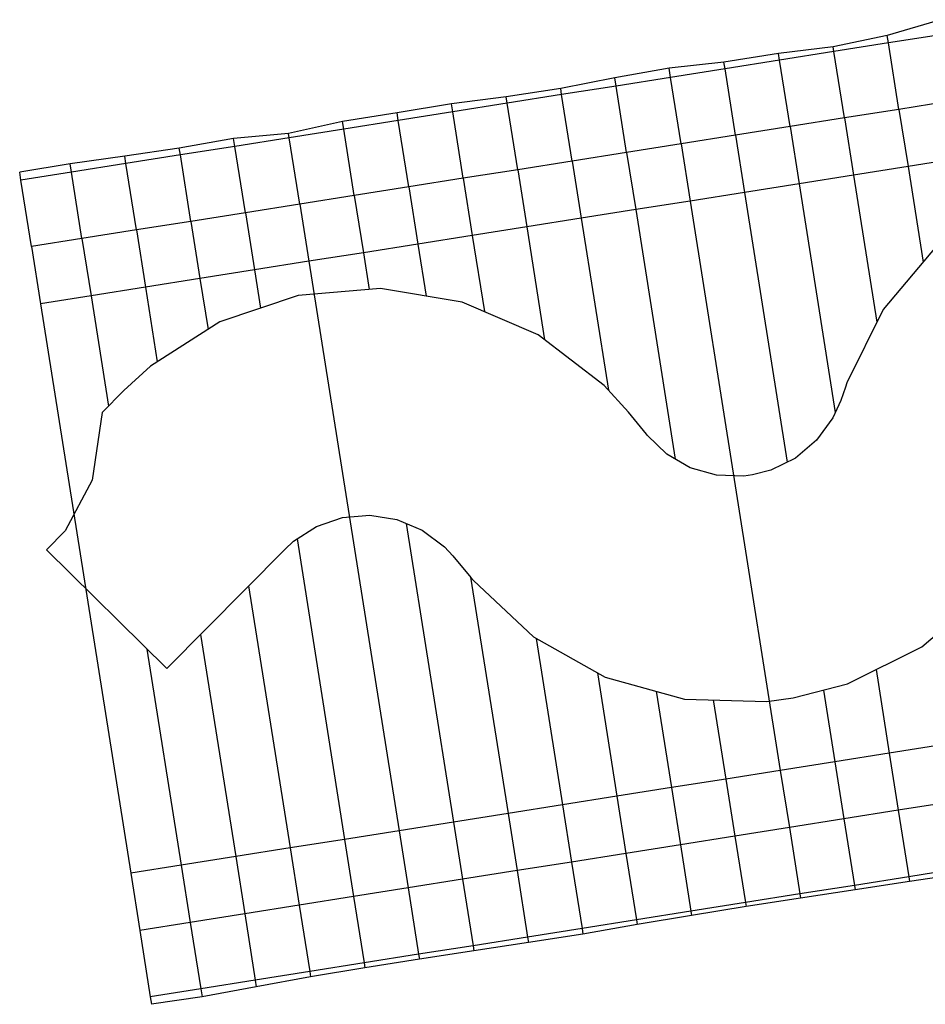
# Model space of a CAD drawing. Header units: metres. Extents: x 1075205 to 1080173, y 1572534 to 1573545.
# Tile 1 of 16: x 1075205 to 1075534, y 1573136 to 1573493. Entities that reach past the tile are written whole.
import ezdxf

# ---------------------------------------------------------------- set-up
doc = ezdxf.new("R2010")
doc.units = ezdxf.units.M
doc.header["$MEASUREMENT"] = 0
doc.layers.add('DaylightGeneral', color=161, linetype='Continuous')
doc.layers.add('Secc_valle', color=7, linetype='Continuous')

msp = doc.modelspace()

# ---------------------------------------------------------------- linework, layer by layer
msp.add_lwpolyline([(1075537.88, 1573410.57), (1075518.66, 1573387.77), (1075505.44, 1573361.05), (1075504.92, 1573359.56), (1075503.25, 1573354.7), (1075500.37, 1573348.36), (1075494.46, 1573340.25), (1075486.8, 1573333.81), (1075477.85, 1573329.41), (1075471.3, 1573327.72), (1075468.12, 1573327.3), (1075458.2, 1573327.61), (1075448.67, 1573330.3), (1075440.12, 1573335.23), (1075433.05, 1573342.06), (1075432.76, 1573342.43), (1075426.27, 1573350.44), (1075417.39, 1573360.19), (1075393.52, 1573378.51), (1075365.92, 1573390.44), (1075336.29, 1573395.3), (1075336.27, 1573395.3), (1075306.42, 1573392.84), (1075278.08, 1573383.26), (1075252.91, 1573367.18), (1075243.24, 1573358.3), (1075235.36, 1573350.32), (1075231.75, 1573325.78), (1075221.91, 1573307.38), (1075215.15, 1573300.54), (1075258.84, 1573257.39), (1075301.59, 1573300.67), (1075304.77, 1573303.64), (1075313.09, 1573309.02), (1075322.49, 1573312.23), (1075332.4, 1573313.07), (1075332.41, 1573313.07), (1075342.26, 1573311.49), (1075351.48, 1573307.59), (1075359.52, 1573301.57), (1075362.55, 1573298.36), (1075369.11, 1573290.41), (1075370.01, 1573289.32), (1075391.76, 1573268.92), (1075417.76, 1573254.3), (1075446.55, 1573246.33), (1075476.46, 1573245.5), (1075486.02, 1573246.79), (1075505.73, 1573251.93), (1075532.63, 1573265.28), (1075555.5, 1573284.79)])
at = {"layer": 'DaylightGeneral', "color": 161, "extrusion": (-0.050533, 0.312166, 0.948683)}
for p, q in [((1075539.46, 1573492.88, 66.1), (1075520.13, 1573487.1, 66.97)), ((1075520.13, 1573487.1, 66.97), (1075500.53, 1573483.02, 67.27)), ((1075520.55, 1573484.44, 67.87), (1075520.13, 1573487.1, 66.97)), ((1075520.55, 1573484.44, 67.87), (1075520.13, 1573487.1, 66.97)), ((1075540.3, 1573487.57, 67.89), (1075520.55, 1573484.44, 67.87)), ((1075500.53, 1573483.02, 67.27), (1075480.65, 1573480.63, 67)), ((1075500.79, 1573481.32, 67.85), (1075500.53, 1573483.02, 67.27)), ((1075500.79, 1573481.32, 67.85), (1075500.53, 1573483.02, 67.27)), ((1075520.55, 1573484.44, 67.87), (1075500.79, 1573481.32, 67.85)), ((1075480.65, 1573480.63, 67), (1075460.9, 1573477.52, 66.97)), ((1075481.04, 1573478.19, 67.82), (1075480.65, 1573480.63, 67)), ((1075481.04, 1573478.19, 67.82), (1075480.65, 1573480.63, 67)), ((1075500.79, 1573481.32, 67.85), (1075481.04, 1573478.19, 67.82)), ((1075441, 1573475.29, 66.65), (1075421.31, 1573471.79, 66.75)), ((1075460.9, 1573477.52, 66.97), (1075441, 1573475.29, 66.65)), ((1075441.53, 1573471.94, 67.78), (1075441, 1573475.29, 66.65)), ((1075441.53, 1573471.94, 67.78), (1075441, 1573475.29, 66.65)), ((1075461.29, 1573475.06, 67.8), (1075441.53, 1573471.94, 67.78)), ((1075461.29, 1573475.06, 67.8), (1075460.9, 1573477.52, 66.97)), ((1075461.29, 1573475.06, 67.8), (1075460.9, 1573477.52, 66.97)), ((1075481.04, 1573478.19, 67.82), (1075461.29, 1573475.06, 67.8)), ((1075421.31, 1573471.79, 66.75), (1075401.68, 1573467.89, 66.99)), ((1075421.78, 1573468.81, 67.75), (1075421.31, 1573471.79, 66.75)), ((1075421.78, 1573468.81, 67.75), (1075421.31, 1573471.79, 66.75)), ((1075441.53, 1573471.94, 67.78), (1075421.78, 1573468.81, 67.75)), ((1075401.68, 1573467.89, 66.99), (1075381.91, 1573464.86, 66.93)), ((1075402.02, 1573465.68, 67.73), (1075401.68, 1573467.89, 66.99)), ((1075402.02, 1573465.68, 67.73), (1075401.68, 1573467.89, 66.99)), ((1075421.78, 1573468.81, 67.75), (1075402.02, 1573465.68, 67.73)), ((1075381.91, 1573464.86, 66.93), (1075362.05, 1573462.37, 66.69)), ((1075382.27, 1573462.55, 67.71), (1075381.91, 1573464.86, 66.93)), ((1075382.27, 1573462.55, 67.71), (1075381.91, 1573464.86, 66.93)), ((1075402.02, 1573465.68, 67.73), (1075382.27, 1573462.55, 67.71)), ((1075362.05, 1573462.37, 66.69), (1075342.33, 1573459.04, 66.74)), ((1075362.52, 1573459.43, 67.68), (1075362.05, 1573462.37, 66.69)), ((1075362.52, 1573459.43, 67.68), (1075362.05, 1573462.37, 66.69)), ((1075382.27, 1573462.55, 67.71), (1075362.52, 1573459.43, 67.68)), ((1075342.33, 1573459.04, 66.74), (1075322.56, 1573455.98, 66.69)), ((1075342.76, 1573456.3, 67.66), (1075342.33, 1573459.04, 66.74)), ((1075342.76, 1573456.3, 67.66), (1075342.33, 1573459.04, 66.74)), ((1075362.52, 1573459.43, 67.68), (1075342.76, 1573456.3, 67.66)), ((1075322.56, 1573455.98, 66.69), (1075303.01, 1573451.61, 67.09)), ((1075323.01, 1573453.17, 67.64), (1075322.56, 1573455.98, 66.69)), ((1075323.01, 1573453.17, 67.64), (1075322.56, 1573455.98, 66.69)), ((1075342.76, 1573456.3, 67.66), (1075323.01, 1573453.17, 67.64)), ((1075303.01, 1573451.61, 67.09), (1075283.06, 1573449.72, 66.65)), ((1075303.25, 1573450.05, 67.61), (1075283.5, 1573446.92, 67.59)), ((1075303.25, 1573450.05, 67.61), (1075303.01, 1573451.61, 67.09)), ((1075303.25, 1573450.05, 67.61), (1075303.01, 1573451.61, 67.09)), ((1075323.01, 1573453.17, 67.64), (1075303.25, 1573450.05, 67.61)), ((1075263.35, 1573446.29, 66.73), (1075243.57, 1573443.34, 66.64)), ((1075283.06, 1573449.72, 66.65), (1075263.35, 1573446.29, 66.73)), ((1075263.75, 1573443.79, 67.57), (1075263.35, 1573446.29, 66.73)), ((1075263.75, 1573443.79, 67.57), (1075263.35, 1573446.29, 66.73)), ((1075283.5, 1573446.92, 67.59), (1075263.75, 1573443.79, 67.57)), ((1075283.5, 1573446.92, 67.59), (1075283.06, 1573449.72, 66.65)), ((1075283.5, 1573446.92, 67.59), (1075283.06, 1573449.72, 66.65)), ((1075243.57, 1573443.34, 66.64), (1075223.76, 1573440.57, 66.5)), ((1075243.99, 1573440.67, 67.54), (1075243.57, 1573443.34, 66.64)), ((1075243.99, 1573440.67, 67.54), (1075243.57, 1573443.34, 66.64)), ((1075263.75, 1573443.79, 67.57), (1075243.99, 1573440.67, 67.54)), ((1075223.76, 1573440.57, 66.5), (1075205.46, 1573437.6, 66.5)), ((1075224.24, 1573437.54, 67.52), (1075223.76, 1573440.57, 66.5)), ((1075224.24, 1573437.54, 67.52), (1075223.76, 1573440.57, 66.5)), ((1075243.99, 1573440.67, 67.54), (1075224.24, 1573437.54, 67.52)), ((1075205.93, 1573434.64, 67.5), (1075205.46, 1573437.6, 66.5)), ((1075224.24, 1573437.54, 67.52), (1075205.93, 1573434.64, 67.5))]:
    msp.add_line(p, q, dxfattribs=at)
at = {"layer": 'DaylightGeneral', "color": 161, "extrusion": (0.001149, 0.000181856, -0.999999)}
for p, q in [((1075540.3, 1573487.57, 67.89), (1075520.55, 1573484.44, 67.87)), ((1075520.55, 1573484.44, 67.87), (1075500.79, 1573481.32, 67.85)), ((1075524.36, 1573460.34, 67.87), (1075520.55, 1573484.44, 67.87)), ((1075524.36, 1573460.34, 67.87), (1075520.55, 1573484.44, 67.87)), ((1075500.79, 1573481.32, 67.85), (1075481.04, 1573478.19, 67.82)), ((1075504.61, 1573457.22, 67.85), (1075500.79, 1573481.32, 67.85)), ((1075504.61, 1573457.22, 67.85), (1075500.79, 1573481.32, 67.85)), ((1075461.29, 1573475.06, 67.8), (1075441.53, 1573471.94, 67.78)), ((1075481.04, 1573478.19, 67.82), (1075461.29, 1573475.06, 67.8)), ((1075465.1, 1573450.96, 67.8), (1075461.29, 1573475.06, 67.8)), ((1075465.1, 1573450.96, 67.8), (1075461.29, 1573475.06, 67.8)), ((1075484.86, 1573454.09, 67.82), (1075481.04, 1573478.19, 67.82)), ((1075484.86, 1573454.09, 67.82), (1075481.04, 1573478.19, 67.82)), ((1075441.53, 1573471.94, 67.78), (1075421.78, 1573468.81, 67.75)), ((1075445.35, 1573447.84, 67.78), (1075441.53, 1573471.94, 67.78)), ((1075445.35, 1573447.84, 67.78), (1075441.53, 1573471.94, 67.78)), ((1075421.78, 1573468.81, 67.75), (1075402.02, 1573465.68, 67.73)), ((1075425.59, 1573444.71, 67.75), (1075421.78, 1573468.81, 67.75)), ((1075425.59, 1573444.71, 67.75), (1075421.78, 1573468.81, 67.75)), ((1075402.02, 1573465.68, 67.73), (1075382.27, 1573462.55, 67.71)), ((1075405.84, 1573441.58, 67.73), (1075402.02, 1573465.68, 67.73)), ((1075405.84, 1573441.58, 67.73), (1075402.02, 1573465.68, 67.73)), ((1075382.27, 1573462.55, 67.71), (1075362.52, 1573459.43, 67.68)), ((1075386.09, 1573438.45, 67.71), (1075382.27, 1573462.55, 67.71)), ((1075386.09, 1573438.45, 67.71), (1075382.27, 1573462.55, 67.71)), ((1075544.12, 1573463.47, 67.89), (1075524.36, 1573460.34, 67.87)), ((1075362.52, 1573459.43, 67.68), (1075342.76, 1573456.3, 67.66)), ((1075366.33, 1573435.33, 67.68), (1075362.52, 1573459.43, 67.68)), ((1075366.33, 1573435.33, 67.68), (1075362.52, 1573459.43, 67.68)), ((1075504.61, 1573457.22, 67.85), (1075484.86, 1573454.09, 67.82)), ((1075524.36, 1573460.34, 67.87), (1075504.61, 1573457.22, 67.85)), ((1075342.76, 1573456.3, 67.66), (1075323.01, 1573453.17, 67.64)), ((1075346.58, 1573432.2, 67.66), (1075342.76, 1573456.3, 67.66)), ((1075346.58, 1573432.2, 67.66), (1075342.76, 1573456.3, 67.66)), ((1075484.86, 1573454.09, 67.82), (1075465.1, 1573450.96, 67.8)), ((1075303.25, 1573450.05, 67.61), (1075283.5, 1573446.92, 67.59)), ((1075323.01, 1573453.17, 67.64), (1075303.25, 1573450.05, 67.61)), ((1075307.07, 1573425.95, 67.61), (1075303.25, 1573450.05, 67.61)), ((1075307.07, 1573425.95, 67.61), (1075303.25, 1573450.05, 67.61)), ((1075326.82, 1573429.07, 67.64), (1075323.01, 1573453.17, 67.64)), ((1075326.82, 1573429.07, 67.64), (1075323.01, 1573453.17, 67.64)), ((1075465.1, 1573450.96, 67.8), (1075445.35, 1573447.84, 67.78)), ((1075283.5, 1573446.92, 67.59), (1075263.75, 1573443.79, 67.57)), ((1075287.32, 1573422.82, 67.59), (1075283.5, 1573446.92, 67.59)), ((1075287.32, 1573422.82, 67.59), (1075283.5, 1573446.92, 67.59)), ((1075445.35, 1573447.84, 67.78), (1075425.59, 1573444.71, 67.75)), ((1075263.75, 1573443.79, 67.57), (1075243.99, 1573440.67, 67.54)), ((1075267.56, 1573419.69, 67.57), (1075263.75, 1573443.79, 67.57)), ((1075267.56, 1573419.69, 67.57), (1075263.75, 1573443.79, 67.57)), ((1075425.59, 1573444.71, 67.75), (1075405.84, 1573441.58, 67.73)), ((1075243.99, 1573440.67, 67.54), (1075224.24, 1573437.54, 67.52)), ((1075247.81, 1573416.57, 67.54), (1075243.99, 1573440.67, 67.54)), ((1075247.81, 1573416.57, 67.54), (1075243.99, 1573440.67, 67.54)), ((1075405.84, 1573441.58, 67.73), (1075386.09, 1573438.45, 67.71)), ((1075224.24, 1573437.54, 67.52), (1075205.93, 1573434.64, 67.5)), ((1075228.05, 1573413.44, 67.52), (1075224.24, 1573437.54, 67.52)), ((1075228.05, 1573413.44, 67.52), (1075224.24, 1573437.54, 67.52)), ((1075386.09, 1573438.45, 67.71), (1075366.33, 1573435.33, 67.68)), ((1075209.75, 1573410.54, 67.5), (1075205.93, 1573434.64, 67.5)), ((1075346.58, 1573432.2, 67.66), (1075326.82, 1573429.07, 67.64)), ((1075366.33, 1573435.33, 67.68), (1075346.58, 1573432.2, 67.66)), ((1075326.82, 1573429.07, 67.64), (1075307.07, 1573425.95, 67.61)), ((1075307.07, 1573425.95, 67.61), (1075287.32, 1573422.82, 67.59)), ((1075287.32, 1573422.82, 67.59), (1075267.56, 1573419.69, 67.57)), ((1075267.56, 1573419.69, 67.57), (1075247.81, 1573416.57, 67.54)), ((1075247.81, 1573416.57, 67.54), (1075228.05, 1573413.44, 67.52)), ((1075228.05, 1573413.44, 67.52), (1075209.75, 1573410.54, 67.5))]:
    msp.add_line(p, q, dxfattribs=at)
at = {"layer": 'DaylightGeneral', "color": 161, "extrusion": (-0.001149, -0.000181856, 0.999999)}
for p, q in [((1075543.89, 1573209.11, 67.85), (1075524.13, 1573205.98, 67.82)), ((1075524.13, 1573205.98, 67.82), (1075504.38, 1573202.85, 67.8)), ((1075524.13, 1573205.98, 67.82), (1075527.95, 1573181.88, 67.82)), ((1075524.13, 1573205.98, 67.82), (1075527.95, 1573181.88, 67.82)), ((1075484.62, 1573199.73, 67.78), (1075464.87, 1573196.6, 67.75)), ((1075504.38, 1573202.85, 67.8), (1075484.62, 1573199.73, 67.78)), ((1075484.62, 1573199.73, 67.78), (1075488.44, 1573175.63, 67.78)), ((1075484.62, 1573199.73, 67.78), (1075488.44, 1573175.63, 67.78)), ((1075504.38, 1573202.85, 67.8), (1075508.19, 1573178.75, 67.8)), ((1075504.38, 1573202.85, 67.8), (1075508.19, 1573178.75, 67.8)), ((1075464.87, 1573196.6, 67.75), (1075445.12, 1573193.47, 67.73)), ((1075464.87, 1573196.6, 67.75), (1075468.68, 1573172.5, 67.75)), ((1075464.87, 1573196.6, 67.75), (1075468.68, 1573172.5, 67.75)), ((1075445.12, 1573193.47, 67.73), (1075425.36, 1573190.34, 67.71)), ((1075445.12, 1573193.47, 67.73), (1075448.93, 1573169.37, 67.73)), ((1075445.12, 1573193.47, 67.73), (1075448.93, 1573169.37, 67.73)), ((1075425.36, 1573190.34, 67.71), (1075405.61, 1573187.22, 67.68)), ((1075425.36, 1573190.34, 67.71), (1075429.18, 1573166.24, 67.71)), ((1075425.36, 1573190.34, 67.71), (1075429.18, 1573166.24, 67.71)), ((1075405.61, 1573187.22, 67.68), (1075385.85, 1573184.09, 67.66)), ((1075405.61, 1573187.22, 67.68), (1075409.42, 1573163.12, 67.68)), ((1075405.61, 1573187.22, 67.68), (1075409.42, 1573163.12, 67.68)), ((1075385.85, 1573184.09, 67.66), (1075366.1, 1573180.96, 67.64)), ((1075385.85, 1573184.09, 67.66), (1075389.67, 1573159.99, 67.66)), ((1075385.85, 1573184.09, 67.66), (1075389.67, 1573159.99, 67.66)), ((1075527.95, 1573181.88, 67.82), (1075508.19, 1573178.75, 67.8)), ((1075547.7, 1573185.01, 67.85), (1075527.95, 1573181.88, 67.82)), ((1075366.1, 1573180.96, 67.64), (1075346.35, 1573177.84, 67.61)), ((1075366.1, 1573180.96, 67.64), (1075369.91, 1573156.86, 67.64)), ((1075366.1, 1573180.96, 67.64), (1075369.91, 1573156.86, 67.64)), ((1075508.19, 1573178.75, 67.8), (1075488.44, 1573175.63, 67.78)), ((1075326.59, 1573174.71, 67.59), (1075306.84, 1573171.58, 67.57)), ((1075346.35, 1573177.84, 67.61), (1075326.59, 1573174.71, 67.59)), ((1075326.59, 1573174.71, 67.59), (1075330.41, 1573150.61, 67.59)), ((1075326.59, 1573174.71, 67.59), (1075330.41, 1573150.61, 67.59)), ((1075346.35, 1573177.84, 67.61), (1075350.16, 1573153.74, 67.61)), ((1075346.35, 1573177.84, 67.61), (1075350.16, 1573153.74, 67.61)), ((1075488.44, 1573175.63, 67.78), (1075468.68, 1573172.5, 67.75)), ((1075306.84, 1573171.58, 67.57), (1075287.08, 1573168.45, 67.54)), ((1075306.84, 1573171.58, 67.57), (1075310.65, 1573147.48, 67.57)), ((1075306.84, 1573171.58, 67.57), (1075310.65, 1573147.48, 67.57)), ((1075468.68, 1573172.5, 67.75), (1075448.93, 1573169.37, 67.73)), ((1075287.08, 1573168.45, 67.54), (1075267.33, 1573165.33, 67.52)), ((1075287.08, 1573168.45, 67.54), (1075290.9, 1573144.35, 67.54)), ((1075287.08, 1573168.45, 67.54), (1075290.9, 1573144.35, 67.54)), ((1075448.93, 1573169.37, 67.73), (1075429.18, 1573166.24, 67.71)), ((1075267.33, 1573165.33, 67.52), (1075249.02, 1573162.43, 67.5)), ((1075267.33, 1573165.33, 67.52), (1075271.14, 1573141.23, 67.52)), ((1075267.33, 1573165.33, 67.52), (1075271.14, 1573141.23, 67.52)), ((1075429.18, 1573166.24, 67.71), (1075409.42, 1573163.12, 67.68)), ((1075249.02, 1573162.43, 67.5), (1075252.84, 1573138.33, 67.5)), ((1075409.42, 1573163.12, 67.68), (1075389.67, 1573159.99, 67.66)), ((1075369.91, 1573156.86, 67.64), (1075350.16, 1573153.74, 67.61)), ((1075389.67, 1573159.99, 67.66), (1075369.91, 1573156.86, 67.64)), ((1075350.16, 1573153.74, 67.61), (1075330.41, 1573150.61, 67.59)), ((1075330.41, 1573150.61, 67.59), (1075310.65, 1573147.48, 67.57)), ((1075310.65, 1573147.48, 67.57), (1075290.9, 1573144.35, 67.54)), ((1075290.9, 1573144.35, 67.54), (1075271.14, 1573141.23, 67.52)), ((1075271.14, 1573141.23, 67.52), (1075252.84, 1573138.33, 67.5))]:
    msp.add_line(p, q, dxfattribs=at)
at = {"layer": 'DaylightGeneral', "color": 161, "extrusion": (-0.048353, 0.312511, -0.948683)}
for p, q in [((1075527.95, 1573181.88, 67.82), (1075508.19, 1573178.75, 67.8)), ((1075547.7, 1573185.01, 67.85), (1075527.95, 1573181.88, 67.82)), ((1075527.95, 1573181.88, 67.82), (1075528.22, 1573180.16, 67.25)), ((1075527.95, 1573181.88, 67.82), (1075528.22, 1573180.16, 67.25)), ((1075547.99, 1573183.17, 67.23), (1075528.22, 1573180.16, 67.25)), ((1075508.19, 1573178.75, 67.8), (1075488.44, 1573175.63, 67.78)), ((1075508.19, 1573178.75, 67.8), (1075508.45, 1573177.13, 67.25)), ((1075508.19, 1573178.75, 67.8), (1075508.45, 1573177.13, 67.25)), ((1075528.22, 1573180.16, 67.25), (1075508.45, 1573177.13, 67.25)), ((1075488.44, 1573175.63, 67.78), (1075468.68, 1573172.5, 67.75)), ((1075488.44, 1573175.63, 67.78), (1075488.67, 1573174.15, 67.28)), ((1075488.44, 1573175.63, 67.78), (1075488.67, 1573174.15, 67.28)), ((1075508.45, 1573177.13, 67.25), (1075488.67, 1573174.15, 67.28)), ((1075468.68, 1573172.5, 67.75), (1075448.93, 1573169.37, 67.73)), ((1075468.9, 1573171.14, 67.3), (1075449.17, 1573167.87, 67.22)), ((1075468.68, 1573172.5, 67.75), (1075468.9, 1573171.14, 67.3)), ((1075468.68, 1573172.5, 67.75), (1075468.9, 1573171.14, 67.3)), ((1075488.67, 1573174.15, 67.28), (1075468.9, 1573171.14, 67.3)), ((1075448.93, 1573169.37, 67.73), (1075429.18, 1573166.24, 67.71)), ((1075449.17, 1573167.87, 67.22), (1075429.44, 1573164.55, 67.14)), ((1075448.93, 1573169.37, 67.73), (1075449.17, 1573167.87, 67.22)), ((1075448.93, 1573169.37, 67.73), (1075449.17, 1573167.87, 67.22)), ((1075429.18, 1573166.24, 67.71), (1075409.42, 1573163.12, 67.68)), ((1075429.44, 1573164.55, 67.14), (1075409.74, 1573161.09, 67)), ((1075429.18, 1573166.24, 67.71), (1075429.44, 1573164.55, 67.14)), ((1075429.18, 1573166.24, 67.71), (1075429.44, 1573164.55, 67.14)), ((1075409.42, 1573163.12, 67.68), (1075389.67, 1573159.99, 67.66)), ((1075409.74, 1573161.09, 67), (1075389.98, 1573158.03, 67)), ((1075409.42, 1573163.12, 67.68), (1075409.74, 1573161.09, 67)), ((1075409.42, 1573163.12, 67.68), (1075409.74, 1573161.09, 67)), ((1075369.91, 1573156.86, 67.64), (1075350.16, 1573153.74, 67.61)), ((1075389.67, 1573159.99, 67.66), (1075369.91, 1573156.86, 67.64)), ((1075369.91, 1573156.86, 67.64), (1075370.21, 1573154.97, 67)), ((1075369.91, 1573156.86, 67.64), (1075370.21, 1573154.97, 67)), ((1075389.98, 1573158.03, 67), (1075370.21, 1573154.97, 67)), ((1075389.67, 1573159.99, 67.66), (1075389.98, 1573158.03, 67)), ((1075389.67, 1573159.99, 67.66), (1075389.98, 1573158.03, 67)), ((1075350.16, 1573153.74, 67.61), (1075330.41, 1573150.61, 67.59)), ((1075350.16, 1573153.74, 67.61), (1075350.45, 1573151.91, 67)), ((1075350.16, 1573153.74, 67.61), (1075350.45, 1573151.91, 67)), ((1075370.21, 1573154.97, 67), (1075350.45, 1573151.91, 67)), ((1075330.41, 1573150.61, 67.59), (1075310.65, 1573147.48, 67.57)), ((1075330.41, 1573150.61, 67.59), (1075330.68, 1573148.86, 67)), ((1075330.41, 1573150.61, 67.59), (1075330.68, 1573148.86, 67)), ((1075350.45, 1573151.91, 67), (1075330.68, 1573148.86, 67)), ((1075310.65, 1573147.48, 67.57), (1075290.9, 1573144.35, 67.54)), ((1075310.65, 1573147.48, 67.57), (1075310.96, 1573145.54, 66.91)), ((1075310.65, 1573147.48, 67.57), (1075310.96, 1573145.54, 66.91)), ((1075330.68, 1573148.86, 67), (1075310.96, 1573145.54, 66.91)), ((1075290.9, 1573144.35, 67.54), (1075271.14, 1573141.23, 67.52)), ((1075290.9, 1573144.35, 67.54), (1075291.28, 1573141.92, 66.72)), ((1075290.9, 1573144.35, 67.54), (1075291.28, 1573141.92, 66.72)), ((1075310.96, 1573145.54, 66.91), (1075291.28, 1573141.92, 66.72)), ((1075271.14, 1573141.23, 67.52), (1075252.84, 1573138.33, 67.5)), ((1075271.14, 1573141.23, 67.52), (1075271.61, 1573138.3, 66.53)), ((1075271.14, 1573141.23, 67.52), (1075271.61, 1573138.3, 66.53)), ((1075291.28, 1573141.92, 66.72), (1075271.61, 1573138.3, 66.53)), ((1075252.84, 1573138.33, 67.5), (1075253.27, 1573135.59, 66.57)), ((1075271.61, 1573138.3, 66.53), (1075253.27, 1573135.59, 66.57))]:
    msp.add_line(p, q, dxfattribs=at)
at = {"layer": 'Secc_valle', "extrusion": (0.009994, -0.070552, 0.997458)}
for p, q in [((1075544.12, 1573463.47, 67.89), (1075524.36, 1573460.34, 67.87)), ((1075504.61, 1573457.22, 67.85), (1075484.86, 1573454.09, 67.82)), ((1075524.36, 1573460.34, 67.87), (1075504.61, 1573457.22, 67.85)), ((1075504.61, 1573457.22, 67.85), (1075507.89, 1573436.48, 66.35)), ((1075504.61, 1573457.22, 67.85), (1075507.89, 1573436.48, 66.35)), ((1075524.36, 1573460.34, 67.87), (1075527.65, 1573439.6, 66.37)), ((1075524.36, 1573460.34, 67.87), (1075527.65, 1573439.6, 66.37)), ((1075484.86, 1573454.09, 67.82), (1075465.1, 1573450.96, 67.8)), ((1075484.86, 1573454.09, 67.82), (1075488.14, 1573433.35, 66.32)), ((1075484.86, 1573454.09, 67.82), (1075488.14, 1573433.35, 66.32)), ((1075465.1, 1573450.96, 67.8), (1075445.35, 1573447.84, 67.78)), ((1075465.1, 1573450.96, 67.8), (1075468.39, 1573430.22, 66.3)), ((1075465.1, 1573450.96, 67.8), (1075468.39, 1573430.22, 66.3)), ((1075445.35, 1573447.84, 67.78), (1075425.59, 1573444.71, 67.75)), ((1075445.35, 1573447.84, 67.78), (1075448.63, 1573427.09, 66.28)), ((1075445.35, 1573447.84, 67.78), (1075448.63, 1573427.09, 66.28)), ((1075425.59, 1573444.71, 67.75), (1075405.84, 1573441.58, 67.73)), ((1075425.59, 1573444.71, 67.75), (1075428.88, 1573423.97, 66.25)), ((1075425.59, 1573444.71, 67.75), (1075428.88, 1573423.97, 66.25)), ((1075547.4, 1573442.73, 66.39), (1075527.65, 1573439.6, 66.37)), ((1075405.84, 1573441.58, 67.73), (1075386.09, 1573438.45, 67.71)), ((1075405.84, 1573441.58, 67.73), (1075409.12, 1573420.84, 66.23)), ((1075405.84, 1573441.58, 67.73), (1075409.12, 1573420.84, 66.23)), ((1075527.65, 1573439.6, 66.37), (1075507.89, 1573436.48, 66.35)), ((1075386.09, 1573438.45, 67.71), (1075366.33, 1573435.33, 67.68)), ((1075386.09, 1573438.45, 67.71), (1075389.37, 1573417.71, 66.21)), ((1075386.09, 1573438.45, 67.71), (1075389.37, 1573417.71, 66.21)), ((1075507.89, 1573436.48, 66.35), (1075488.14, 1573433.35, 66.32)), ((1075346.58, 1573432.2, 67.66), (1075326.82, 1573429.07, 67.64)), ((1075366.33, 1573435.33, 67.68), (1075346.58, 1573432.2, 67.66)), ((1075346.58, 1573432.2, 67.66), (1075349.86, 1573411.46, 66.16)), ((1075346.58, 1573432.2, 67.66), (1075349.86, 1573411.46, 66.16)), ((1075366.33, 1573435.33, 67.68), (1075369.62, 1573414.59, 66.18)), ((1075366.33, 1573435.33, 67.68), (1075369.62, 1573414.59, 66.18)), ((1075488.14, 1573433.35, 66.32), (1075468.39, 1573430.22, 66.3)), ((1075326.82, 1573429.07, 67.64), (1075307.07, 1573425.95, 67.61)), ((1075326.82, 1573429.07, 67.64), (1075330.11, 1573408.33, 66.14)), ((1075326.82, 1573429.07, 67.64), (1075330.11, 1573408.33, 66.14)), ((1075468.39, 1573430.22, 66.3), (1075448.63, 1573427.09, 66.28)), ((1075307.07, 1573425.95, 67.61), (1075287.32, 1573422.82, 67.59)), ((1075307.07, 1573425.95, 67.61), (1075310.35, 1573405.2, 66.11)), ((1075307.07, 1573425.95, 67.61), (1075310.35, 1573405.2, 66.11)), ((1075448.63, 1573427.09, 66.28), (1075428.88, 1573423.97, 66.25)), ((1075287.32, 1573422.82, 67.59), (1075267.56, 1573419.69, 67.57)), ((1075287.32, 1573422.82, 67.59), (1075290.6, 1573402.08, 66.09)), ((1075287.32, 1573422.82, 67.59), (1075290.6, 1573402.08, 66.09)), ((1075428.88, 1573423.97, 66.25), (1075409.12, 1573420.84, 66.23)), ((1075267.56, 1573419.69, 67.57), (1075247.81, 1573416.57, 67.54)), ((1075267.56, 1573419.69, 67.57), (1075270.84, 1573398.95, 66.07)), ((1075267.56, 1573419.69, 67.57), (1075270.84, 1573398.95, 66.07)), ((1075389.37, 1573417.71, 66.21), (1075369.62, 1573414.59, 66.18)), ((1075409.12, 1573420.84, 66.23), (1075389.37, 1573417.71, 66.21)), ((1075247.81, 1573416.57, 67.54), (1075228.05, 1573413.44, 67.52)), ((1075247.81, 1573416.57, 67.54), (1075251.09, 1573395.82, 66.04)), ((1075247.81, 1573416.57, 67.54), (1075251.09, 1573395.82, 66.04)), ((1075369.62, 1573414.59, 66.18), (1075349.86, 1573411.46, 66.16)), ((1075228.05, 1573413.44, 67.52), (1075209.75, 1573410.54, 67.5)), ((1075209.75, 1573410.54, 67.5), (1075213.03, 1573389.8, 66)), ((1075228.05, 1573413.44, 67.52), (1075231.34, 1573392.7, 66.02)), ((1075228.05, 1573413.44, 67.52), (1075231.34, 1573392.7, 66.02)), ((1075349.86, 1573411.46, 66.16), (1075330.11, 1573408.33, 66.14)), ((1075330.11, 1573408.33, 66.14), (1075310.35, 1573405.2, 66.11)), ((1075310.35, 1573405.2, 66.11), (1075290.6, 1573402.08, 66.09)), ((1075290.6, 1573402.08, 66.09), (1075270.84, 1573398.95, 66.07)), ((1075270.84, 1573398.95, 66.07), (1075251.09, 1573395.82, 66.04)), ((1075231.34, 1573392.7, 66.02), (1075213.03, 1573389.8, 66)), ((1075251.09, 1573395.82, 66.04), (1075231.34, 1573392.7, 66.02))]:
    msp.add_line(p, q, dxfattribs=at)
at = {"layer": 'Secc_valle', "extrusion": (-0.001149, -0.000181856, 0.999999)}
for p, q in [((1075547.4, 1573442.73, 66.39), (1075527.65, 1573439.6, 66.37)), ((1075527.65, 1573439.6, 66.37), (1075507.89, 1573436.48, 66.35)), ((1075527.65, 1573439.6, 66.37), (1075533.13, 1573404.94, 66.37)), ((1075527.65, 1573439.6, 66.37), (1075533.13, 1573404.94, 66.37)), ((1075507.89, 1573436.48, 66.35), (1075488.14, 1573433.35, 66.32)), ((1075507.89, 1573436.48, 66.35), (1075516.34, 1573383.1, 66.35)), ((1075507.89, 1573436.48, 66.35), (1075516.34, 1573383.1, 66.35)), ((1075488.14, 1573433.35, 66.32), (1075468.39, 1573430.22, 66.3)), ((1075488.14, 1573433.35, 66.32), (1075501.28, 1573350.35, 66.32)), ((1075488.14, 1573433.35, 66.32), (1075501.28, 1573350.35, 66.32)), ((1075468.39, 1573430.22, 66.3), (1075448.63, 1573427.09, 66.28)), ((1075468.39, 1573430.22, 66.3), (1075483.87, 1573332.37, 66.3)), ((1075468.39, 1573430.22, 66.3), (1075483.87, 1573332.37, 66.3)), ((1075448.63, 1573427.09, 66.28), (1075428.88, 1573423.97, 66.25)), ((1075448.63, 1573427.09, 66.28), (1075481.34, 1573220.47, 66.28)), ((1075448.63, 1573427.09, 66.28), (1075481.34, 1573220.47, 66.28)), ((1075428.88, 1573423.97, 66.25), (1075409.12, 1573420.84, 66.23)), ((1075428.88, 1573423.97, 66.25), (1075443.21, 1573333.45, 66.25)), ((1075428.88, 1573423.97, 66.25), (1075443.21, 1573333.45, 66.25)), ((1075389.37, 1573417.71, 66.21), (1075369.62, 1573414.59, 66.18)), ((1075409.12, 1573420.84, 66.23), (1075389.37, 1573417.71, 66.21)), ((1075389.37, 1573417.71, 66.21), (1075395.86, 1573376.72, 66.21)), ((1075389.37, 1573417.71, 66.21), (1075395.86, 1573376.72, 66.21)), ((1075409.12, 1573420.84, 66.23), (1075419, 1573358.42, 66.23)), ((1075409.12, 1573420.84, 66.23), (1075419, 1573358.42, 66.23)), ((1075369.62, 1573414.59, 66.18), (1075349.86, 1573411.46, 66.16)), ((1075369.62, 1573414.59, 66.18), (1075373.99, 1573386.96, 66.18)), ((1075369.62, 1573414.59, 66.18), (1075373.99, 1573386.96, 66.18)), ((1075349.86, 1573411.46, 66.16), (1075330.11, 1573408.33, 66.14)), ((1075349.86, 1573411.46, 66.16), (1075352.85, 1573392.59, 66.16)), ((1075349.86, 1573411.46, 66.16), (1075352.85, 1573392.59, 66.16)), ((1075330.11, 1573408.33, 66.14), (1075310.35, 1573405.2, 66.11)), ((1075330.11, 1573408.33, 66.14), (1075332.22, 1573394.97, 66.14)), ((1075330.11, 1573408.33, 66.14), (1075332.22, 1573394.97, 66.14)), ((1075310.35, 1573405.2, 66.11), (1075290.6, 1573402.08, 66.09)), ((1075310.35, 1573405.2, 66.11), (1075343.06, 1573198.58, 66.11)), ((1075310.35, 1573405.2, 66.11), (1075343.06, 1573198.58, 66.11)), ((1075290.6, 1573402.08, 66.09), (1075270.84, 1573398.95, 66.07)), ((1075290.6, 1573402.08, 66.09), (1075292.79, 1573388.24, 66.09)), ((1075290.6, 1573402.08, 66.09), (1075292.79, 1573388.24, 66.09)), ((1075270.84, 1573398.95, 66.07), (1075251.09, 1573395.82, 66.04)), ((1075270.84, 1573398.95, 66.07), (1075273.76, 1573380.51, 66.07)), ((1075270.84, 1573398.95, 66.07), (1075273.76, 1573380.51, 66.07)), ((1075231.34, 1573392.7, 66.02), (1075213.03, 1573389.8, 66)), ((1075251.09, 1573395.82, 66.04), (1075231.34, 1573392.7, 66.02)), ((1075231.34, 1573392.7, 66.02), (1075237.67, 1573352.66, 66.02)), ((1075231.34, 1573392.7, 66.02), (1075237.67, 1573352.66, 66.02)), ((1075251.09, 1573395.82, 66.04), (1075255.38, 1573368.76, 66.04)), ((1075251.09, 1573395.82, 66.04), (1075255.38, 1573368.76, 66.04)), ((1075213.03, 1573389.8, 66), (1075245.74, 1573183.17, 66)), ((1075345.66, 1573310.05, 66.14), (1075362.82, 1573201.7, 66.14)), ((1075345.66, 1573310.05, 66.14), (1075362.82, 1573201.7, 66.14)), ((1075306.05, 1573304.47, 66.09), (1075323.31, 1573195.45, 66.09)), ((1075306.05, 1573304.47, 66.09), (1075323.31, 1573195.45, 66.09)), ((1075369, 1573290.54, 66.16), (1075382.57, 1573204.83, 66.16)), ((1075369, 1573290.54, 66.16), (1075382.57, 1573204.83, 66.16)), ((1075288.5, 1573287.42, 66.07), (1075303.55, 1573192.32, 66.07)), ((1075288.5, 1573287.42, 66.07), (1075303.55, 1573192.32, 66.07)), ((1075271.05, 1573269.75, 66.04), (1075283.8, 1573189.2, 66.04)), ((1075271.05, 1573269.75, 66.04), (1075283.8, 1573189.2, 66.04)), ((1075392.76, 1573268.36, 66.18), (1075402.32, 1573207.96, 66.18)), ((1075392.76, 1573268.36, 66.18), (1075402.32, 1573207.96, 66.18)), ((1075251.63, 1573264.51, 66.02), (1075264.05, 1573186.07, 66.02)), ((1075251.63, 1573264.51, 66.02), (1075264.05, 1573186.07, 66.02)), ((1075516.05, 1573257.05, 66.32), (1075520.85, 1573226.72, 66.32)), ((1075516.05, 1573257.05, 66.32), (1075520.85, 1573226.72, 66.32)), ((1075414.99, 1573255.86, 66.21), (1075422.08, 1573211.09, 66.21)), ((1075414.99, 1573255.86, 66.21), (1075422.08, 1573211.09, 66.21)), ((1075436.3, 1573249.17, 66.23), (1075441.83, 1573214.21, 66.23)), ((1075436.3, 1573249.17, 66.23), (1075441.83, 1573214.21, 66.23)), ((1075496.97, 1573249.64, 66.3), (1075501.09, 1573223.59, 66.3)), ((1075496.97, 1573249.64, 66.3), (1075501.09, 1573223.59, 66.3)), ((1075457.04, 1573246.04, 66.25), (1075461.59, 1573217.34, 66.25)), ((1075457.04, 1573246.04, 66.25), (1075461.59, 1573217.34, 66.25)), ((1075540.6, 1573229.85, 66.35), (1075520.85, 1573226.72, 66.32)), ((1075520.85, 1573226.72, 66.32), (1075501.09, 1573223.59, 66.3)), ((1075501.09, 1573223.59, 66.3), (1075481.34, 1573220.47, 66.28)), ((1075481.34, 1573220.47, 66.28), (1075461.59, 1573217.34, 66.25)), ((1075441.83, 1573214.21, 66.23), (1075422.08, 1573211.09, 66.21)), ((1075461.59, 1573217.34, 66.25), (1075441.83, 1573214.21, 66.23)), ((1075422.08, 1573211.09, 66.21), (1075402.32, 1573207.96, 66.18)), ((1075402.32, 1573207.96, 66.18), (1075382.57, 1573204.83, 66.16)), ((1075382.57, 1573204.83, 66.16), (1075362.82, 1573201.7, 66.14)), ((1075362.82, 1573201.7, 66.14), (1075343.06, 1573198.58, 66.11)), ((1075343.06, 1573198.58, 66.11), (1075323.31, 1573195.45, 66.09)), ((1075323.31, 1573195.45, 66.09), (1075303.55, 1573192.32, 66.07)), ((1075283.8, 1573189.2, 66.04), (1075264.05, 1573186.07, 66.02)), ((1075303.55, 1573192.32, 66.07), (1075283.8, 1573189.2, 66.04)), ((1075264.05, 1573186.07, 66.02), (1075245.74, 1573183.17, 66))]:
    msp.add_line(p, q, dxfattribs=at)
at = {"layer": 'Secc_valle', "extrusion": (0.012285, -0.070189, -0.997458)}
for p, q in [((1075540.6, 1573229.85, 66.35), (1075520.85, 1573226.72, 66.32)), ((1075520.85, 1573226.72, 66.32), (1075501.09, 1573223.59, 66.3)), ((1075520.85, 1573226.72, 66.32), (1075524.13, 1573205.98, 67.82)), ((1075520.85, 1573226.72, 66.32), (1075524.13, 1573205.98, 67.82)), ((1075501.09, 1573223.59, 66.3), (1075481.34, 1573220.47, 66.28)), ((1075501.09, 1573223.59, 66.3), (1075504.38, 1573202.85, 67.8)), ((1075501.09, 1573223.59, 66.3), (1075504.38, 1573202.85, 67.8)), ((1075481.34, 1573220.47, 66.28), (1075461.59, 1573217.34, 66.25)), ((1075481.34, 1573220.47, 66.28), (1075484.62, 1573199.73, 67.78)), ((1075481.34, 1573220.47, 66.28), (1075484.62, 1573199.73, 67.78)), ((1075441.83, 1573214.21, 66.23), (1075422.08, 1573211.09, 66.21)), ((1075461.59, 1573217.34, 66.25), (1075441.83, 1573214.21, 66.23)), ((1075441.83, 1573214.21, 66.23), (1075445.12, 1573193.47, 67.73)), ((1075441.83, 1573214.21, 66.23), (1075445.12, 1573193.47, 67.73)), ((1075461.59, 1573217.34, 66.25), (1075464.87, 1573196.6, 67.75)), ((1075461.59, 1573217.34, 66.25), (1075464.87, 1573196.6, 67.75)), ((1075422.08, 1573211.09, 66.21), (1075402.32, 1573207.96, 66.18)), ((1075422.08, 1573211.09, 66.21), (1075425.36, 1573190.34, 67.71)), ((1075422.08, 1573211.09, 66.21), (1075425.36, 1573190.34, 67.71)), ((1075402.32, 1573207.96, 66.18), (1075382.57, 1573204.83, 66.16)), ((1075402.32, 1573207.96, 66.18), (1075405.61, 1573187.22, 67.68)), ((1075402.32, 1573207.96, 66.18), (1075405.61, 1573187.22, 67.68)), ((1075543.89, 1573209.11, 67.85), (1075524.13, 1573205.98, 67.82)), ((1075382.57, 1573204.83, 66.16), (1075362.82, 1573201.7, 66.14)), ((1075382.57, 1573204.83, 66.16), (1075385.85, 1573184.09, 67.66)), ((1075382.57, 1573204.83, 66.16), (1075385.85, 1573184.09, 67.66)), ((1075524.13, 1573205.98, 67.82), (1075504.38, 1573202.85, 67.8)), ((1075362.82, 1573201.7, 66.14), (1075343.06, 1573198.58, 66.11)), ((1075362.82, 1573201.7, 66.14), (1075366.1, 1573180.96, 67.64)), ((1075362.82, 1573201.7, 66.14), (1075366.1, 1573180.96, 67.64)), ((1075484.62, 1573199.73, 67.78), (1075464.87, 1573196.6, 67.75)), ((1075504.38, 1573202.85, 67.8), (1075484.62, 1573199.73, 67.78)), ((1075343.06, 1573198.58, 66.11), (1075323.31, 1573195.45, 66.09)), ((1075343.06, 1573198.58, 66.11), (1075346.35, 1573177.84, 67.61)), ((1075343.06, 1573198.58, 66.11), (1075346.35, 1573177.84, 67.61)), ((1075464.87, 1573196.6, 67.75), (1075445.12, 1573193.47, 67.73)), ((1075323.31, 1573195.45, 66.09), (1075303.55, 1573192.32, 66.07)), ((1075323.31, 1573195.45, 66.09), (1075326.59, 1573174.71, 67.59)), ((1075323.31, 1573195.45, 66.09), (1075326.59, 1573174.71, 67.59)), ((1075445.12, 1573193.47, 67.73), (1075425.36, 1573190.34, 67.71)), ((1075283.8, 1573189.2, 66.04), (1075264.05, 1573186.07, 66.02)), ((1075303.55, 1573192.32, 66.07), (1075283.8, 1573189.2, 66.04)), ((1075283.8, 1573189.2, 66.04), (1075287.08, 1573168.45, 67.54)), ((1075283.8, 1573189.2, 66.04), (1075287.08, 1573168.45, 67.54)), ((1075303.55, 1573192.32, 66.07), (1075306.84, 1573171.58, 67.57)), ((1075303.55, 1573192.32, 66.07), (1075306.84, 1573171.58, 67.57)), ((1075425.36, 1573190.34, 67.71), (1075405.61, 1573187.22, 67.68)), ((1075264.05, 1573186.07, 66.02), (1075245.74, 1573183.17, 66)), ((1075264.05, 1573186.07, 66.02), (1075267.33, 1573165.33, 67.52)), ((1075264.05, 1573186.07, 66.02), (1075267.33, 1573165.33, 67.52)), ((1075405.61, 1573187.22, 67.68), (1075385.85, 1573184.09, 67.66)), ((1075245.74, 1573183.17, 66), (1075249.02, 1573162.43, 67.5)), ((1075385.85, 1573184.09, 67.66), (1075366.1, 1573180.96, 67.64)), ((1075366.1, 1573180.96, 67.64), (1075346.35, 1573177.84, 67.61)), ((1075326.59, 1573174.71, 67.59), (1075306.84, 1573171.58, 67.57)), ((1075346.35, 1573177.84, 67.61), (1075326.59, 1573174.71, 67.59)), ((1075306.84, 1573171.58, 67.57), (1075287.08, 1573168.45, 67.54)), ((1075287.08, 1573168.45, 67.54), (1075267.33, 1573165.33, 67.52)), ((1075267.33, 1573165.33, 67.52), (1075249.02, 1573162.43, 67.5))]:
    msp.add_line(p, q, dxfattribs=at)

doc.saveas('drawing.dxf')
